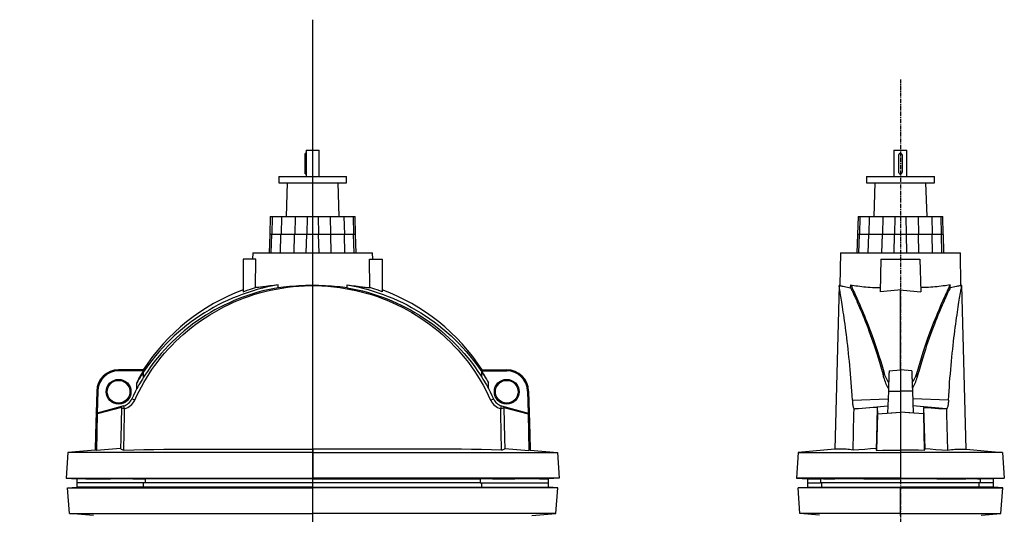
# Model space of a CAD drawing. Extents: x -1667 to 1410, y -819 to 3536.
# Tile 4 of 4: x -1653 to 1392, y 2005 to 3536. Entities that reach past the tile are written whole.
import ezdxf

# ---------------------------------------------------------------- set-up
doc = ezdxf.new("R2010")
doc.units = 0
doc.linetypes.add('CENTERX2', pattern=[20.32, 12.7, -2.54, 2.54, -2.54])
doc.layers.get('0').update_dxf_attribs({"linetype": 'CONTINUOUS'})
doc.layers.add('FORMAT', color=7, linetype='CONTINUOUS')

# ---------------------------------------------------------------- blocks, each defined once
blk = doc.blocks.new('SW_CENTERMARKSYMBOL_0')
at = {"layer": 'FORMAT', "color": 0}
for p, q in [((0, 5), (0, 2521.4)), ((-5, 0), (-905.8, 0)), ((0, 0), (-2.5, 0)), ((0, 0), (0, 2.5)), ((0, 0), (0, -2.5)), ((0, 0), (2.5, 0)), ((5, 0), (808.3, 0)), ((0, -5), (0, -647.9))]:
    blk.add_line(p, q, dxfattribs=at)

msp = doc.modelspace()

# ---------------------------------------------------------------- linework, layer by layer
at = {"color": 7, "linetype": 'CONTINUOUS'}
for p, q in [((-766.8, 3122), (-769.8, 3122)), ((-769.8, 3116), (-769.8, 3122)), ((-769.8, 3116), (-765.9, 3116)), ((-769.8, 3065), (-769.8, 3116)), ((-766.8, 3132), (-766.8, 3122)), ((-766.8, 3132), (-726.8, 3132)), ((-765.9, 3065), (-765.9, 3116)), ((-726.8, 3051), (-726.8, 3132)), ((1050.3, 3132), (1050.3, 3051)), ((1050.3, 3132), (1090.3, 3132)), ((1064.3, 3116), (1064.3, 3065)), ((1076.3, 3065), (1076.3, 3116)), ((1090.3, 3051), (1090.3, 3132)), ((-851.8, 3051), (-851.8, 3031)), ((-851.8, 3051), (-641.8, 3051)), ((-769.8, 3065), (-765.9, 3065)), ((-769.8, 3059), (-769.8, 3065)), ((-769.8, 3059), (-766.8, 3059)), ((-766.8, 3059), (-766.8, 3051)), ((-641.8, 3031), (-641.8, 3051)), ((965.3, 3051), (965.3, 3031)), ((965.3, 3051), (1175.3, 3051)), ((1175.3, 3031), (1175.3, 3051)), ((-851.8, 3031), (-641.8, 3031)), ((-825.6, 3031), (-829.2, 2927.2)), ((-664.4, 2927.2), (-668, 3031)), ((965.3, 3031), (1175.3, 3031)), ((991.5, 3031), (987.9, 2927.2)), ((1152.7, 2927.2), (1149.1, 3031)), ((-877.8, 2927.2), (-879.3, 2871)), ((-877.8, 2927.2), (-872, 2927.2)), ((-872, 2927.2), (-873.2, 2871)), ((-872, 2927.2), (-843.5, 2927.2)), ((-843.5, 2927.2), (-844.7, 2871)), ((-843.5, 2927.2), (-801.4, 2927.2)), ((-801.4, 2927.2), (-802.3, 2871)), ((-801.4, 2927.2), (-764.1, 2927.2)), ((-764.1, 2927.2), (-765, 2871)), ((-764.1, 2927.2), (-729.5, 2927.2)), ((-729.5, 2927.2), (-728.6, 2871)), ((-729.5, 2927.2), (-692.2, 2927.2)), ((-692.2, 2927.2), (-691.3, 2871)), ((-692.2, 2927.2), (-650.1, 2927.2)), ((-650.1, 2927.2), (-648.9, 2871)), ((-650.1, 2927.2), (-621.6, 2927.2)), ((-621.6, 2927.2), (-620.5, 2871)), ((-621.6, 2927.2), (-615.8, 2927.2)), ((-614.3, 2871), (-615.8, 2927.2)), ((939.3, 2927.2), (937.8, 2871)), ((939.3, 2927.2), (945.1, 2927.2)), ((945.1, 2927.2), (944, 2871)), ((945.1, 2927.2), (973.6, 2927.2)), ((973.6, 2927.2), (972.4, 2871)), ((973.6, 2927.2), (1015.7, 2927.2)), ((1015.7, 2927.2), (1014.8, 2871)), ((1015.7, 2927.2), (1053, 2927.2)), ((1053, 2927.2), (1052.1, 2871)), ((1053, 2927.2), (1087.6, 2927.2)), ((1087.6, 2927.2), (1088.5, 2871)), ((1087.6, 2927.2), (1124.9, 2927.2)), ((1124.9, 2927.2), (1125.8, 2871)), ((1124.9, 2927.2), (1167, 2927.2)), ((1167, 2927.2), (1168.2, 2871)), ((1167, 2927.2), (1195.5, 2927.2)), ((1195.5, 2927.2), (1196.7, 2871)), ((1195.5, 2927.2), (1201.3, 2927.2)), ((1202.8, 2871), (1201.3, 2927.2)), ((-879.6, 2871), (-881.6, 2814.7)), ((-873.4, 2871), (-879.6, 2871)), ((-875, 2814.7), (-873.4, 2871)), ((-845, 2871), (-873.4, 2871)), ((-846.5, 2814.7), (-845, 2871)), ((-802.5, 2871), (-845, 2871)), ((-803.7, 2814.7), (-802.5, 2871)), ((-765.2, 2871), (-802.5, 2871)), ((-766.4, 2814.7), (-765.2, 2871)), ((-728.4, 2871), (-765.2, 2871)), ((-727.2, 2814.7), (-728.4, 2871)), ((-691.1, 2871), (-728.4, 2871)), ((-689.9, 2814.7), (-691.1, 2871)), ((-648.7, 2871), (-691.1, 2871)), ((-647.1, 2814.7), (-648.7, 2871)), ((-620.2, 2871), (-648.7, 2871)), ((-618.6, 2814.7), (-620.2, 2871)), ((-614, 2871), (-620.2, 2871)), ((-612, 2814.7), (-614, 2871)), ((937.5, 2871), (935.5, 2814.7)), ((943.7, 2871), (937.5, 2871)), ((942.1, 2814.7), (943.7, 2871)), ((972.2, 2871), (943.7, 2871)), ((970.6, 2814.7), (972.2, 2871)), ((1014.6, 2871), (972.2, 2871)), ((1013.4, 2814.7), (1014.6, 2871)), ((1051.9, 2871), (1014.6, 2871)), ((1050.7, 2814.7), (1051.9, 2871)), ((1088.7, 2871), (1051.9, 2871)), ((1089.9, 2814.7), (1088.7, 2871)), ((1126, 2871), (1088.7, 2871)), ((1127.2, 2814.7), (1126, 2871)), ((1168.5, 2871), (1126, 2871)), ((1170, 2814.7), (1168.5, 2871)), ((1196.9, 2871), (1168.5, 2871)), ((1198.5, 2814.7), (1196.9, 2871)), ((1203.1, 2871), (1196.9, 2871)), ((1205.1, 2814.7), (1203.1, 2871)), ((-932.2, 2814.7), (-932.6, 2795.2)), ((-932.2, 2814.7), (-746.8, 2814.7)), ((-746.8, 2814.7), (-561.4, 2814.7)), ((-561, 2795.2), (-561.4, 2814.7)), ((884.9, 2814.7), (883.1, 2713.2)), ((884.9, 2814.7), (1255.7, 2814.7)), ((1257.5, 2713.2), (1255.7, 2814.7)), ((-922.6, 2795.2), (-961.8, 2795.2)), ((-961.8, 2795.2), (-961.8, 2694)), ((-923.5, 2706.8), (-922.6, 2795.2)), ((-570.1, 2706.8), (-571, 2795.2)), ((-571, 2795.2), (-531.8, 2795.2)), ((-531.8, 2795.2), (-531.8, 2694)), ((1010.3, 2795.2), (1007.7, 2694)), ((1010.3, 2795.2), (1130.3, 2795.2)), ((1130.3, 2795.2), (1133, 2694)), ((-853.8, 2706.5), (-853.7, 2715.2)), ((-639.9, 2706.5), (-639.9, 2715.2)), ((880.6, 2712.9), (867.4, 2206.5)), ((883.1, 2713.2), (880.6, 2713)), ((916.5, 2706.5), (916.7, 2715.2)), ((1224.1, 2706.5), (1224, 2715.2)), ((1260, 2713), (1257.5, 2713.2)), ((1273.2, 2206.5), (1260, 2712.9)), ((1070.3, 2452.4), (1070.3, 2699.8)), ((-1346.8, 2449.4), (-1346.8, 2452.4)), ((-1270.7, 2452.4), (-1346.8, 2452.4)), ((-1269, 2449.4), (-1346.8, 2449.4)), ((-1269.7, 2429.3), (-1269.6, 2445.8)), ((-224.6, 2449.4), (-146.8, 2449.4)), ((-223.9, 2429.3), (-224, 2445.8)), ((-222.9, 2452.4), (-146.8, 2452.4)), ((-146.8, 2449.4), (-146.8, 2452.4)), ((1018.4, 2429.3), (1018.7, 2445.8)), ((1035.3, 2449.4), (1070.3, 2452.4)), ((1070.3, 2452.4), (1070.3, 2386.5)), ((1105.3, 2449.4), (1070.3, 2452.4)), ((1122.2, 2429.3), (1121.9, 2445.8)), ((-1290.7, 2394.5), (-1290.8, 2412.5)), ((-203, 2394.5), (-202.8, 2412.5)), ((-1414.5, 2386.5), (-1418, 2252.4)), ((-1411.2, 2386.4), (-1414.5, 2386.5)), ((-1411.2, 2386.4), (-1412.8, 2318.8)), ((-82.4, 2386.4), (-79.1, 2386.5)), ((-82.4, 2386.4), (-80.8, 2318.8)), ((-79.1, 2386.5), (-75.6, 2252.4)), ((1033.1, 2386.4), (1030.7, 2318.8)), ((1033.1, 2386.4), (1070.3, 2386.5)), ((1070.3, 2386.5), (1070.3, 2252.4)), ((1107.5, 2386.4), (1070.3, 2386.5)), ((1107.5, 2386.4), (1109.9, 2318.8)), ((-1297.1, 2358.4), (-1305.9, 2362.3)), ((-196.5, 2358.4), (-187.7, 2362.3)), ((921.7, 2358.4), (1032.2, 2362.3)), ((1218.9, 2358.4), (1108.4, 2362.3)), ((-1416.2, 2321.5), (-1418, 2252.4)), ((-1412.6, 2316), (-1416.2, 2321.5)), ((-1412.8, 2318.8), (-1416.2, 2321.5)), ((-1412.6, 2316), (-1415.4, 2202.9)), ((-1331, 2340.8), (-1412.8, 2318.8)), ((-1338.1, 2335.9), (-1412.6, 2316)), ((-1328.7, 2332.1), (-1331, 2340.8)), ((-1328.2, 2332.1), (-1328.7, 2332.1)), ((-165.4, 2332.1), (-164.9, 2332.1)), ((-164.9, 2332.1), (-162.6, 2340.8)), ((-162.6, 2340.8), (-80.8, 2318.8)), ((-155.6, 2335.9), (-81, 2316)), ((-81, 2316), (-77.4, 2321.5)), ((-81, 2316), (-78.2, 2202.9)), ((-80.8, 2318.8), (-77.4, 2321.5)), ((-77.4, 2321.5), (-75.6, 2252.4)), ((926.9, 2332.1), (929.3, 2332.1)), ((929.3, 2332.1), (1031.5, 2340.8)), ((999.3, 2316), (996.4, 2202.9)), ((998.5, 2335.9), (999.3, 2316)), ((999.3, 2316), (1070.2, 2321.5)), ((1030.7, 2318.8), (1070.2, 2321.5)), ((1070.2, 2321.5), (1070.3, 2252.4)), ((1070.4, 2321.5), (1070.3, 2252.4)), ((1141.3, 2316), (1070.4, 2321.5)), ((1109.9, 2318.8), (1070.4, 2321.5)), ((1211.3, 2332.1), (1109.1, 2340.8)), ((1142.1, 2335.9), (1141.3, 2316)), ((1141.3, 2316), (1144.2, 2202.9)), ((1213.7, 2332.1), (1211.3, 2332.1)), ((-1418, 2252.4), (-1419.3, 2204)), ((-75.6, 2252.4), (-74.3, 2204)), ((1070.3, 2252.4), (1070.3, 2204)), ((-1503.7, 2196.6), (-1509.3, 2117.1)), ((-1419.3, 2204), (-1503.7, 2196.6)), ((-746.8, 2196.6), (-1503.7, 2196.6)), ((-746.8, 2206.5), (-746.8, 2196.6)), ((-746.8, 2196.6), (-746.8, 2117.1)), ((-746.8, 2196.6), (10.1, 2196.6)), ((-74.3, 2204), (10.1, 2196.6)), ((10.1, 2196.6), (15.7, 2117.1)), ((754.6, 2196.6), (749.1, 2117.1)), ((867.4, 2206.5), (754.6, 2196.6)), ((754.6, 2196.6), (1070.3, 2196.6)), ((1070.3, 2204), (1070.3, 2196.6)), ((1070.3, 2196.6), (1070.3, 2117.1)), ((1386, 2196.6), (1070.3, 2196.6)), ((1273.2, 2206.5), (1386, 2196.6)), ((1386, 2196.6), (1391.6, 2117.1)), ((-1509.3, 2117.1), (-746.8, 2117.1)), ((-1509.3, 2117.1), (-1475.6, 2114.7)), ((-1475.6, 2114.7), (-1475.6, 2102.2)), ((-1448.6, 2114.7), (-1475.6, 2114.7)), ((-1475.6, 2102.2), (-1475.6, 2089.7)), ((-1264.5, 2102.2), (-1475.6, 2102.2)), ((-1448.6, 2114.7), (-1371.9, 2114.7)), ((-1302.4, 2114.7), (-1371.9, 2114.7)), ((-1302.4, 2114.7), (-1264.5, 2114.7)), ((-1270.2, 2089.7), (-1270.2, 2102.2)), ((-746.8, 2114.7), (-1264.5, 2114.7)), ((-1264.5, 2114.7), (-1264.5, 2102.2)), ((-746.8, 2102.2), (-1264.5, 2102.2)), ((-746.8, 2117.1), (-746.8, 2114.7)), ((15.7, 2117.1), (-746.8, 2117.1)), ((-746.8, 2114.7), (-229.1, 2114.7)), ((-229.1, 2102.2), (-746.8, 2102.2)), ((-191.2, 2114.7), (-229.1, 2114.7)), ((-229.1, 2114.7), (-229.1, 2102.2)), ((-229.1, 2102.2), (-18.1, 2102.2)), ((-223.4, 2089.7), (-223.4, 2102.2)), ((-191.2, 2114.7), (-121.7, 2114.7)), ((-45, 2114.7), (-121.7, 2114.7)), ((-45, 2114.7), (-18.1, 2114.7)), ((15.7, 2117.1), (-18.1, 2114.7)), ((-18.1, 2102.2), (-18.1, 2114.7)), ((-18.1, 2089.7), (-18.1, 2102.2)), ((1070.3, 2117.1), (749.1, 2117.1)), ((749.1, 2117.1), (782.8, 2114.7)), ((782.8, 2114.7), (782.8, 2102.2)), ((782.8, 2114.7), (823.4, 2114.7)), ((782.8, 2102.2), (782.8, 2089.7)), ((782.8, 2102.2), (823.4, 2102.2)), ((832.4, 2114.7), (823.4, 2114.7)), ((823.4, 2114.7), (823.4, 2102.2)), ((1070.3, 2102.2), (823.4, 2102.2)), ((827, 2089.7), (827, 2102.2)), ((832.4, 2114.7), (867.6, 2114.7)), ((957.3, 2114.7), (867.6, 2114.7)), ((957.3, 2114.7), (1070.3, 2114.7)), ((1070.3, 2117.1), (1070.3, 2114.7)), ((1070.3, 2117.1), (1391.6, 2117.1)), ((1183.3, 2114.7), (1070.3, 2114.7)), ((1317.3, 2102.2), (1070.3, 2102.2)), ((1183.3, 2114.7), (1273, 2114.7)), ((1308.2, 2114.7), (1273, 2114.7)), ((1308.2, 2114.7), (1317.3, 2114.7)), ((1313.6, 2089.7), (1313.6, 2102.2)), ((1357.8, 2114.7), (1317.3, 2114.7)), ((1317.3, 2114.7), (1317.3, 2102.2)), ((1357.8, 2102.2), (1317.3, 2102.2)), ((1391.6, 2117.1), (1357.8, 2114.7)), ((1357.8, 2102.2), (1357.8, 2114.7)), ((1357.8, 2089.7), (1357.8, 2102.2)), ((-1504.3, 2087.7), (-1475.6, 2089.7)), ((-1504.3, 2087.7), (-746.8, 2087.7)), ((-1498.7, 2007.8), (-1504.3, 2087.7)), ((-1469.8, 2089.7), (-1475.6, 2089.7)), ((-1449.4, 2089.7), (-1469.8, 2089.7)), ((-1374.8, 2089.7), (-1449.4, 2089.7)), ((-1309.6, 2089.7), (-1374.8, 2089.7)), ((-1270.2, 2089.7), (-1309.6, 2089.7)), ((-1270.2, 2089.7), (-1270.2, 2089.7)), ((-1270.2, 2089.7), (-1270.2, 2089.7)), ((-746.8, 2089.7), (-1270.2, 2089.7)), ((-746.8, 2087.7), (-746.8, 2089.7)), ((-746.8, 2089.7), (-223.4, 2089.7)), ((10.7, 2087.7), (-746.8, 2087.7)), ((-746.8, 2007.8), (-746.8, 2087.7)), ((-223.4, 2089.7), (-184, 2089.7)), ((-223.4, 2089.7), (-223.4, 2089.7)), ((-223.4, 2089.7), (-223.4, 2089.7)), ((-184, 2089.7), (-118.8, 2089.7)), ((-118.8, 2089.7), (-44.2, 2089.7)), ((-44.2, 2089.7), (-23.8, 2089.7)), ((-23.8, 2089.7), (-18.1, 2089.7)), ((10.7, 2087.7), (-18.1, 2089.7)), ((5.1, 2007.8), (10.7, 2087.7)), ((754.1, 2087.7), (782.8, 2089.7)), ((1070.3, 2087.7), (754.1, 2087.7)), ((759.6, 2007.8), (754.1, 2087.7)), ((782.8, 2089.7), (827, 2089.7)), ((827, 2089.7), (837.1, 2089.7)), ((827, 2089.7), (827, 2089.7)), ((827, 2089.7), (827, 2089.7)), ((837.1, 2089.7), (871.4, 2089.7)), ((871.4, 2089.7), (959.8, 2089.7)), ((959.8, 2089.7), (1017.3, 2089.7)), ((1017.3, 2089.7), (1070.3, 2089.7)), ((1070.3, 2087.7), (1070.3, 2089.7)), ((1123.3, 2089.7), (1070.3, 2089.7)), ((1070.3, 2007.8), (1070.3, 2087.7)), ((1070.3, 2087.7), (1386.6, 2087.7)), ((1180.9, 2089.7), (1123.3, 2089.7)), ((1269.2, 2089.7), (1180.9, 2089.7)), ((1303.5, 2089.7), (1269.2, 2089.7)), ((1313.6, 2089.7), (1303.5, 2089.7)), ((1313.6, 2089.7), (1313.6, 2089.7)), ((1313.6, 2089.7), (1313.6, 2089.7)), ((1357.8, 2089.7), (1313.6, 2089.7)), ((1386.6, 2087.7), (1357.8, 2089.7)), ((1381, 2007.8), (1386.6, 2087.7)), ((-1498.7, 2007.8), (-746.8, 2007.8)), ((-1424.4, 2001.3), (-1498.7, 2007.8)), ((5.1, 2007.8), (-746.8, 2007.8)), ((-746.8, 2002.5), (-746.8, 2007.8)), ((-69.2, 2001.3), (5.1, 2007.8)), ((1070.3, 2007.8), (759.6, 2007.8)), ((820.3, 2002.5), (759.6, 2007.8)), ((1070.3, 2007.8), (1381, 2007.8)), ((1070.3, 2001.3), (1070.3, 2007.8)), ((1320.3, 2002.5), (1381, 2007.8))]:
    msp.add_line(p, q, dxfattribs=at)
for points in [[(-765.9, 3116), (-765.9, 3117.1), (-766, 3118), (-766.1, 3118.9), (-766.2, 3119.7), (-766.4, 3120.4), (-766.5, 3121), (-766.7, 3121.5), (-766.8, 3121.8), (-766.8, 3122), (-766.8, 3122)], [(-1297.1, 2358.4), (-1290.6, 2372.5), (-1283.7, 2386.4), (-1276.4, 2400.1), (-1268.8, 2413.6), (-1260.8, 2427), (-1252.4, 2440.3), (-1243.6, 2453.4), (-1234.4, 2466.3), (-1224.9, 2478.9), (-1215.1, 2491.3), (-1204.6, 2503.8), (-1193.7, 2516.1), (-1182.4, 2528.1), (-1170.9, 2539.8), (-1159, 2551.2), (-1146.8, 2562.2), (-1134.3, 2572.9), (-1121.6, 2583.2), (-1107.9, 2593.7), (-1093.9, 2603.8), (-1079.6, 2613.5), (-1065, 2622.8), (-1050.8, 2631.3), (-1036.2, 2639.5), (-1021.5, 2647.2), (-1006.5, 2654.6), (-991.4, 2661.5), (-976, 2668), (-960.5, 2674.1), (-944.8, 2679.8), (-928.2, 2685.2), (-911.4, 2690.2), (-894.4, 2694.7), (-877.3, 2698.8), (-860, 2702.3), (-842.6, 2705.3), (-825.1, 2707.9), (-807.6, 2709.9), (-790, 2711.4), (-772.4, 2712.4), (-754.7, 2712.9), (-737, 2712.9), (-718.3, 2712.3), (-699.7, 2711.1), (-681, 2709.4), (-662.5, 2707.1), (-646, 2704.5), (-629.6, 2701.5), (-613.3, 2698.1), (-597.1, 2694.2), (-581.1, 2689.9), (-565.1, 2685.1), (-549.3, 2679.9), (-533.7, 2674.3), (-517.4, 2667.9), (-501.3, 2661.1), (-485.4, 2653.8), (-469.7, 2646), (-455.1, 2638.2), (-440.6, 2630), (-426.4, 2621.4), (-412.4, 2612.5), (-398.7, 2603.1), (-385.2, 2593.4), (-372.1, 2583.3), (-359.2, 2572.8), (-345.9, 2561.5), (-333, 2549.7), (-320.5, 2537.6), (-308.3, 2525.1), (-297.1, 2513), (-286.2, 2500.5), (-275.7, 2487.8), (-265.5, 2474.8), (-255.7, 2461.5), (-246.3, 2447.9), (-237.3, 2434.1), (-228.6, 2420), (-219.9, 2405), (-211.7, 2389.7), (-203.9, 2374.1), (-196.5, 2358.4)], [(-853.7, 2715.2), (-870, 2712.2), (-886.1, 2708.8), (-902.2, 2704.9), (-918.1, 2700.7), (-933.9, 2696), (-949.6, 2691), (-964.9, 2685.6), (-980, 2679.8), (-995, 2673.7), (-1009.7, 2667.2), (-1024.3, 2660.3), (-1038.7, 2653.1), (-1052.9, 2645.5), (-1066.8, 2637.5), (-1081.2, 2628.8), (-1095.3, 2619.8), (-1109.1, 2610.4), (-1122.7, 2600.6), (-1136.1, 2590.4), (-1149.2, 2579.8), (-1162.1, 2568.8), (-1174.6, 2557.5), (-1186.8, 2545.9), (-1198.7, 2534), (-1210.3, 2521.7), (-1221.5, 2509.1), (-1232.9, 2495.6), (-1243.9, 2481.8), (-1254.5, 2467.6), (-1264.7, 2453.2), (-1269.6, 2445.8)], [(-853.7, 2715.2), (-860.5, 2714.4), (-867.1, 2713.5), (-873.4, 2712.7), (-879.6, 2711.9), (-885.5, 2711.1), (-891.2, 2710.4), (-896, 2709.7), (-900.6, 2709.1), (-905, 2708.6), (-909, 2708.1), (-912.9, 2707.7), (-916.5, 2707.3), (-919.8, 2707), (-922.7, 2706.8), (-923.5, 2706.8)], [(-639.9, 2706.5), (-647.3, 2707.4), (-654.9, 2708.2), (-662.8, 2709), (-670.9, 2709.7), (-679.1, 2710.4), (-688.4, 2711.1), (-697.9, 2711.7), (-707.6, 2712.2), (-717.3, 2712.7), (-727.6, 2712.9), (-737.9, 2713.1), (-748.3, 2713.2), (-758.7, 2713.1), (-769, 2712.9), (-779.2, 2712.5), (-789.3, 2712.1), (-799.3, 2711.5), (-809.1, 2710.8), (-818.8, 2710.1), (-828.2, 2709.2), (-837.4, 2708.3), (-845.7, 2707.4), (-853.8, 2706.5)], [(-639.9, 2715.2), (-633.1, 2714.4), (-626.5, 2713.5), (-620.2, 2712.7), (-614, 2711.9), (-608.1, 2711.1), (-602.4, 2710.4), (-597.6, 2709.7), (-593, 2709.1), (-588.6, 2708.6), (-584.6, 2708.1), (-580.7, 2707.7), (-577.1, 2707.3), (-573.8, 2707), (-570.9, 2706.8), (-570.1, 2706.8)], [(-639.9, 2715.2), (-623.6, 2712.2), (-607.5, 2708.8), (-591.4, 2704.9), (-575.5, 2700.7), (-559.7, 2696), (-544, 2691), (-528.7, 2685.6), (-513.6, 2679.8), (-498.6, 2673.7), (-483.9, 2667.2), (-469.3, 2660.3), (-454.9, 2653.1), (-440.8, 2645.5), (-426.8, 2637.5), (-412.5, 2628.8), (-398.4, 2619.8), (-384.5, 2610.4), (-371, 2600.6), (-357.5, 2590.4), (-344.4, 2579.8), (-331.5, 2568.8), (-319, 2557.5), (-306.8, 2545.9), (-294.9, 2534), (-283.3, 2521.7), (-272.1, 2509.1), (-260.7, 2495.6), (-249.7, 2481.8), (-239.1, 2467.6), (-229, 2453.2), (-224, 2445.8)], [(921.7, 2358.4), (920.8, 2372.5), (920, 2386.4), (919, 2400.1), (918.1, 2413.6), (917, 2427), (915.9, 2440.3), (914.8, 2453.4), (913.7, 2466.3), (912.5, 2478.9), (911.2, 2491.3), (909.9, 2503.8), (908.6, 2516.1), (907.3, 2528.1), (905.9, 2539.8), (904.6, 2551.2), (903.2, 2562.2), (901.9, 2572.9), (900.5, 2583.2), (899.1, 2593.7), (897.7, 2603.8), (896.4, 2613.5), (895, 2622.8), (893.8, 2631.3), (892.6, 2639.5), (891.4, 2647.2), (890.3, 2654.6), (889.2, 2661.5), (888.2, 2668), (887.2, 2674.1), (886.3, 2679.8), (885.3, 2685.2), (884.5, 2690.2), (883.8, 2694.7), (883.1, 2698.8), (882.5, 2702.3), (882, 2705.3), (881.5, 2707.9), (881.2, 2709.9), (880.9, 2711.4), (880.7, 2712.4), (880.6, 2712.9), (880.6, 2712.9)], [(883.1, 2713.2), (883.1, 2713.2), (883.3, 2713.1), (883.8, 2713), (884.7, 2712.8), (885.9, 2712.5), (887.9, 2712.1), (890.5, 2711.5), (893.6, 2710.9), (897.3, 2710.1), (901.6, 2709.3), (906.4, 2708.3), (911.2, 2707.4), (916.5, 2706.5)], [(916.7, 2715.2), (918.1, 2712.2), (919.8, 2708.8), (921.6, 2704.9), (923.6, 2700.7), (925.8, 2696), (928.1, 2691), (930.6, 2685.6), (933.2, 2679.8), (936, 2673.7), (938.9, 2667.2), (941.9, 2660.3), (945.1, 2653.1), (948.4, 2645.5), (951.7, 2637.5), (955.4, 2628.8), (959.1, 2619.8), (962.9, 2610.4), (966.8, 2600.6), (970.8, 2590.4), (974.9, 2579.8), (979, 2568.8), (983.1, 2557.5), (987.3, 2545.9), (991.4, 2534), (995.6, 2521.7), (999.7, 2509.1), (1004, 2495.6), (1008.3, 2481.8), (1012.5, 2467.6), (1016.6, 2453.2), (1018.7, 2445.8)], [(916.7, 2715.2), (921.6, 2714.4), (926.9, 2713.5), (932.4, 2712.7), (938.3, 2711.9), (944.5, 2711.1), (951, 2710.4), (957.1, 2709.7), (963.5, 2709.1), (970, 2708.6), (976.7, 2708.1), (983.7, 2707.7), (991, 2707.3), (998.4, 2707), (1005.9, 2706.8), (1008, 2706.8)], [(1224, 2715.2), (1222.5, 2712.2), (1220.8, 2708.8), (1219, 2704.9), (1217, 2700.7), (1214.8, 2696), (1212.5, 2691), (1210, 2685.6), (1207.4, 2679.8), (1204.6, 2673.7), (1201.7, 2667.2), (1198.7, 2660.3), (1195.5, 2653.1), (1192.2, 2645.5), (1188.9, 2637.5), (1185.2, 2628.8), (1181.5, 2619.8), (1177.7, 2610.4), (1173.8, 2600.6), (1169.8, 2590.4), (1165.7, 2579.8), (1161.6, 2568.8), (1157.5, 2557.5), (1153.4, 2545.9), (1149.2, 2534), (1145, 2521.7), (1140.9, 2509.1), (1136.6, 2495.6), (1132.3, 2481.8), (1128.1, 2467.6), (1124, 2453.2), (1121.9, 2445.8)], [(1224, 2715.2), (1219, 2714.4), (1213.8, 2713.5), (1208.2, 2712.7), (1202.3, 2711.9), (1196.1, 2711.1), (1189.6, 2710.4), (1183.5, 2709.7), (1177.1, 2709.1), (1170.6, 2708.6), (1163.9, 2708.1), (1156.9, 2707.7), (1149.6, 2707.3), (1142.2, 2707), (1134.7, 2706.8), (1132.6, 2706.8)], [(1218.9, 2358.4), (1219.8, 2372.5), (1220.6, 2386.4), (1221.6, 2400.1), (1222.6, 2413.6), (1223.6, 2427), (1224.7, 2440.3), (1225.8, 2453.4), (1227, 2466.3), (1228.2, 2478.9), (1229.4, 2491.3), (1230.7, 2503.8), (1232, 2516.1), (1233.3, 2528.1), (1234.7, 2539.8), (1236, 2551.2), (1237.4, 2562.2), (1238.7, 2572.9), (1240.1, 2583.2), (1241.5, 2593.7), (1242.9, 2603.8), (1244.2, 2613.5), (1245.6, 2622.8), (1246.8, 2631.3), (1248, 2639.5), (1249.2, 2647.2), (1250.3, 2654.6), (1251.4, 2661.5), (1252.5, 2668), (1253.4, 2674.1), (1254.4, 2679.8), (1255.3, 2685.2), (1256.1, 2690.2), (1256.9, 2694.7), (1257.5, 2698.8), (1258.1, 2702.3), (1258.7, 2705.3), (1259.1, 2707.9), (1259.4, 2709.9), (1259.7, 2711.4), (1259.9, 2712.4), (1260, 2712.9), (1260, 2712.9)], [(1257.5, 2713.2), (1257.5, 2713.2), (1257.3, 2713.1), (1256.8, 2713), (1255.9, 2712.8), (1254.7, 2712.5), (1252.7, 2712.1), (1250.1, 2711.5), (1247, 2710.9), (1243.3, 2710.1), (1239, 2709.3), (1234.3, 2708.3), (1229.4, 2707.4), (1224.1, 2706.5)], [(-853.8, 2706.5), (-869.6, 2703.6), (-885.3, 2700.2), (-901, 2696.4), (-916.5, 2692.3), (-931.9, 2687.7), (-947.1, 2682.8), (-962.2, 2677.5), (-977.1, 2671.8), (-991.9, 2665.7), (-1006.5, 2659.2), (-1020.9, 2652.4), (-1035.1, 2645.3), (-1049.1, 2637.7), (-1062.8, 2629.9), (-1077, 2621.3), (-1090.9, 2612.3), (-1104.6, 2603), (-1118, 2593.3), (-1131.2, 2583.2), (-1144.2, 2572.7), (-1156.8, 2561.9), (-1169.1, 2550.7), (-1181.2, 2539.3), (-1192.9, 2527.4), (-1204.3, 2515.3), (-1215.3, 2502.9), (-1226.5, 2489.5), (-1237.4, 2475.9), (-1247.8, 2461.9), (-1257.8, 2447.6), (-1263.9, 2438.5), (-1269.7, 2429.3)], [(-961.8, 2694), (-949.1, 2698.5), (-936.3, 2702.8), (-923.5, 2706.8)], [(-639.9, 2706.5), (-624, 2703.6), (-608.3, 2700.2), (-592.6, 2696.4), (-577.1, 2692.3), (-561.7, 2687.7), (-546.5, 2682.8), (-531.4, 2677.5), (-516.5, 2671.8), (-501.7, 2665.7), (-487.1, 2659.2), (-472.7, 2652.4), (-458.5, 2645.3), (-444.5, 2637.7), (-430.8, 2629.9), (-416.6, 2621.3), (-402.7, 2612.3), (-389, 2603), (-375.6, 2593.3), (-362.4, 2583.2), (-349.5, 2572.7), (-336.8, 2561.9), (-324.5, 2550.7), (-312.4, 2539.3), (-300.7, 2527.4), (-289.3, 2515.3), (-278.3, 2502.9), (-267.1, 2489.5), (-256.2, 2475.9), (-245.8, 2461.9), (-235.8, 2447.6), (-229.7, 2438.5), (-223.9, 2429.3)], [(-531.8, 2694), (-544.5, 2698.5), (-557.3, 2702.8), (-570.1, 2706.8)], [(916.5, 2706.5), (917.9, 2703.6), (919.5, 2700.2), (921.3, 2696.4), (923.2, 2692.3), (925.3, 2687.7), (927.6, 2682.8), (930, 2677.5), (932.6, 2671.8), (935.3, 2665.7), (938.1, 2659.2), (941, 2652.4), (944.1, 2645.3), (947.3, 2637.7), (950.6, 2629.9), (954.1, 2621.3), (957.8, 2612.3), (961.5, 2603), (965.3, 2593.3), (969.1, 2583.2), (973.1, 2572.7), (977.1, 2561.9), (981.1, 2550.7), (985.1, 2539.3), (989.1, 2527.4), (993.2, 2515.3), (997.2, 2502.9), (1001.4, 2489.5), (1005.5, 2475.9), (1009.6, 2461.9), (1013.6, 2447.6), (1016, 2438.5), (1018.4, 2429.3)], [(1070.3, 2699.8), (1062.3, 2699), (1007.7, 2694)], [(1070.3, 2699.8), (1078.4, 2699), (1133, 2694)], [(1224.1, 2706.5), (1222.7, 2703.6), (1221.1, 2700.2), (1219.3, 2696.4), (1217.4, 2692.3), (1215.3, 2687.7), (1213, 2682.8), (1210.6, 2677.5), (1208, 2671.8), (1205.3, 2665.7), (1202.5, 2659.2), (1199.6, 2652.4), (1196.5, 2645.3), (1193.3, 2637.7), (1190, 2629.9), (1186.5, 2621.3), (1182.9, 2612.3), (1179.1, 2603), (1175.4, 2593.3), (1171.5, 2583.2), (1167.5, 2572.7), (1163.5, 2561.9), (1159.5, 2550.7), (1155.5, 2539.3), (1151.5, 2527.4), (1147.4, 2515.3), (1143.4, 2502.9), (1139.2, 2489.5), (1135.1, 2475.9), (1131, 2461.9), (1127, 2447.6), (1124.6, 2438.5), (1122.2, 2429.3)], [(-1290.8, 2412.5), (-1283.8, 2425), (-1276.6, 2437.3), (-1269, 2449.4)], [(-1269.6, 2445.8), (-1273.3, 2440.1), (-1277, 2434.5), (-1280.5, 2428.9), (-1284.1, 2423.3), (-1287.5, 2417.8), (-1290.8, 2412.6), (-1290.8, 2412.5)], [(-1269, 2449.4), (-1269.8, 2450.7), (-1270.7, 2452.4)], [(-224.6, 2449.4), (-223.8, 2450.7), (-222.9, 2452.4)], [(-202.8, 2412.5), (-209.8, 2425), (-217, 2437.3), (-224.6, 2449.4)], [(-224, 2445.8), (-220.3, 2440.1), (-216.6, 2434.5), (-213.1, 2428.9), (-209.6, 2423.3), (-206.1, 2417.8), (-202.9, 2412.6), (-202.8, 2412.5)], [(1035.3, 2449.4), (1035.3, 2449.3), (1035.3, 2449.1), (1035.3, 2448.7), (1035.2, 2448.2), (1035.2, 2447.5), (1035.2, 2446.7), (1035.1, 2445.7), (1035.1, 2444.6), (1035.1, 2443.4), (1035, 2442), (1035, 2440.5), (1034.9, 2438.8), (1034.8, 2437), (1034.8, 2435.2), (1034.7, 2433.1), (1034.6, 2431), (1034.6, 2428.8), (1034.5, 2426.5), (1034.4, 2424), (1034.3, 2421.5), (1034.2, 2418.9), (1034.1, 2416.2), (1034, 2413.4), (1033.9, 2410.6), (1033.8, 2407.7), (1033.7, 2404.8), (1033.6, 2401.8), (1033.5, 2398.8), (1033.4, 2395.7), (1033.3, 2392.6), (1033.2, 2389.5), (1033.1, 2386.4)], [(1105.3, 2449.4), (1105.3, 2449.3), (1105.3, 2449.1), (1105.4, 2448.7), (1105.4, 2448.2), (1105.4, 2447.5), (1105.4, 2446.7), (1105.5, 2445.7), (1105.5, 2444.6), (1105.5, 2443.4), (1105.6, 2442), (1105.6, 2440.5), (1105.7, 2438.8), (1105.8, 2437), (1105.8, 2435.2), (1105.9, 2433.1), (1106, 2431), (1106.1, 2428.8), (1106.1, 2426.5), (1106.2, 2424), (1106.3, 2421.5), (1106.4, 2418.9), (1106.5, 2416.2), (1106.6, 2413.4), (1106.7, 2410.6), (1106.8, 2407.7), (1106.9, 2404.8), (1107, 2401.8), (1107.1, 2398.8), (1107.2, 2395.7), (1107.3, 2392.6), (1107.4, 2389.5), (1107.5, 2386.4)], [(-1269.7, 2429.3), (-1273.4, 2423.4), (-1277, 2417.6), (-1280.5, 2411.7), (-1284, 2405.9), (-1287.4, 2400.1), (-1290.7, 2394.5)], [(-223.9, 2429.3), (-220.2, 2423.4), (-216.6, 2417.6), (-213.1, 2411.7), (-209.6, 2405.9), (-206.2, 2400.1), (-203, 2394.5)], [(-1290.7, 2394.5), (-1296, 2383.9), (-1301.1, 2373.1), (-1305.9, 2362.3)], [(-203, 2394.5), (-197.7, 2383.9), (-192.6, 2373.1), (-187.7, 2362.3)], [(921.7, 2358.4), (921.8, 2355.7), (922, 2353.2), (922.4, 2349.9), (922.7, 2346.9), (923.1, 2344), (923.6, 2341.4), (924.2, 2339), (924.7, 2336.9), (925.3, 2335.1), (926, 2333.6), (926.9, 2332.1)], [(1218.9, 2358.4), (1218.8, 2355.7), (1218.6, 2353.2), (1218.3, 2349.9), (1217.9, 2346.9), (1217.5, 2344), (1217, 2341.4), (1216.5, 2339), (1215.9, 2336.9), (1215.3, 2335.1), (1214.6, 2333.6), (1213.7, 2332.1)], [(-1338.1, 2335.9), (-1340.4, 2239.7), (-1341.1, 2208.5)], [(-1331.1, 2204.1), (-1328.6, 2314.7), (-1328.2, 2332.1)], [(-162.5, 2204.1), (-165, 2314.7), (-165.4, 2332.1)], [(-155.6, 2335.9), (-153.3, 2239.7), (-152.5, 2208.5)], [(924, 2204.1), (926.5, 2314.7), (926.9, 2332.1)], [(998.5, 2335.9), (975.4, 2334.5), (952.3, 2333.2), (929.3, 2332.1)], [(998.5, 2335.9), (996, 2239.7), (995.2, 2208.5)], [(1142.1, 2335.9), (1165.3, 2334.5), (1188.3, 2333.2), (1211.3, 2332.1)], [(1142.1, 2335.9), (1144.6, 2239.7), (1145.4, 2208.5)], [(1216.6, 2204.1), (1214.1, 2314.7), (1213.7, 2332.1)], [(-1341.1, 2208.5), (-1378.3, 2205.8), (-1415.4, 2202.9)], [(-1331.1, 2204.1), (-1300.2, 2205), (-1269.2, 2205.6), (-1238.2, 2206.1), (-1207.1, 2206.4), (-1175.9, 2206.6), (-1144.6, 2206.6), (-1113.3, 2206.6), (-1082, 2206.5), (-1040.3, 2206.5), (-998.6, 2206.5), (-956.8, 2206.5), (-914.9, 2206.5), (-872.9, 2206.5), (-830.9, 2206.5), (-788.9, 2206.5), (-746.8, 2206.5)], [(-162.5, 2204.1), (-193.4, 2205), (-224.4, 2205.6), (-255.4, 2206.1), (-286.5, 2206.4), (-317.7, 2206.6), (-349, 2206.6), (-380.3, 2206.6), (-411.6, 2206.5), (-453.3, 2206.5), (-495, 2206.5), (-536.8, 2206.5), (-578.7, 2206.5), (-620.7, 2206.5), (-662.7, 2206.5), (-704.7, 2206.5), (-746.8, 2206.5)], [(-152.5, 2208.5), (-115.3, 2205.8), (-78.2, 2202.9)], [(924, 2204.1), (918.2, 2205), (912.6, 2205.6), (907.4, 2206.1), (902.4, 2206.4), (897.8, 2206.6), (893.5, 2206.6), (889.6, 2206.6), (885.9, 2206.5), (881.6, 2206.5), (877.8, 2206.5), (874.6, 2206.5), (872, 2206.5), (870, 2206.5), (868.5, 2206.5), (867.7, 2206.5), (867.4, 2206.5)], [(995.2, 2208.5), (977.8, 2207.5), (960.4, 2206.3), (942.2, 2205.2), (924, 2204.1)], [(995.2, 2208.5), (995.8, 2205.8), (996.4, 2202.9)], [(996.4, 2202.9), (1014.9, 2203.4), (1033.3, 2203.8), (1051.8, 2204), (1070.3, 2204)], [(1144.2, 2202.9), (1125.8, 2203.4), (1107.3, 2203.8), (1088.8, 2204), (1070.3, 2204)], [(1145.4, 2208.5), (1144.8, 2205.8), (1144.2, 2202.9)], [(1145.4, 2208.5), (1162.8, 2207.5), (1180.2, 2206.3), (1198.4, 2205.2), (1216.6, 2204.1)], [(1216.6, 2204.1), (1222.5, 2205), (1228, 2205.6), (1233.2, 2206.1), (1238.2, 2206.4), (1242.8, 2206.6), (1247.1, 2206.6), (1251, 2206.6), (1254.7, 2206.5), (1259, 2206.5), (1262.8, 2206.5), (1266, 2206.5), (1268.6, 2206.5), (1270.6, 2206.5), (1272.1, 2206.5), (1272.9, 2206.5), (1273.2, 2206.5)]]:
    msp.add_lwpolyline(points, dxfattribs=at)
for centre, radius in [((-1346.8, 2384.6), 38.3), ((-1346.8, 2384.7), 35), ((-146.8, 2384.6), 38.3), ((-146.8, 2384.7), 35)]:
    msp.add_circle(centre, radius, dxfattribs=at)
for centre, radius, start, end in [((1070.3, 3116), 6, 0, 180), ((-787, 3065.1), 21.1, 343.0711, 359.53), ((1070.3, 3065), 6, 180, 0), ((-746.8, 2114.7), 623.3, 110.1769, 147.1937), ((-746.8, 2114.7), 623.3, 32.8063, 69.8231), ((-1346.8, 2384.7), 67.7, 90, 178.5), ((-1346.8, 2384.9), 64.5, 90.0001, 178.6752), ((-146.8, 2384.7), 67.7, 1.5, 90), ((-146.8, 2384.9), 64.5, 1.3248, 89.9999), ((1116.9, 2470.9), 101.4, 194.345, 215.1317), ((1023.7, 2470.9), 101.4, 324.8683, 345.655), ((1132.3, 2457.6), 117.3, 193.9174, 212.5077), ((1008.3, 2457.6), 117.3, 327.4923, 346.0826), ((-1340.9, 2377.7), 38.2, 285.0455, 336.2776), ((-1340.1, 2377.7), 47.1, 284.5969, 335.8541), ((-153.5, 2377.7), 47.1, 204.1459, 255.4031), ((-152.7, 2377.7), 38.2, 203.7224, 254.9545), ((-1323.9, 2357.6), 25.9, 236.962, 259.4171), ((-169.7, 2357.6), 25.9, 280.5829, 303.038), ((-1418.9, 2197.8), 6.21, 55.6032, 93.1228), ((-1317.3, 2249.3), 47.3, 239.7553, 253.0124), ((-176.3, 2249.3), 47.3, 286.9876, 300.2447), ((-74.7, 2197.8), 6.21, 86.8772, 124.3968)]:
    msp.add_arc(centre, radius, start, end, dxfattribs=at)
at = {"layer": 'FORMAT', "linetype": 'CENTERX2'}
msp.add_line((1070.3, 3351.3), (1070.3, 352.4), dxfattribs=at)

# ---------------------------------------------------------------- block references
at = {"layer": 'FORMAT'}
msp.add_blockref('SW_CENTERMARKSYMBOL_0', (-746.8, 1014.7), dxfattribs=at)

doc.saveas('drawing.dxf')
